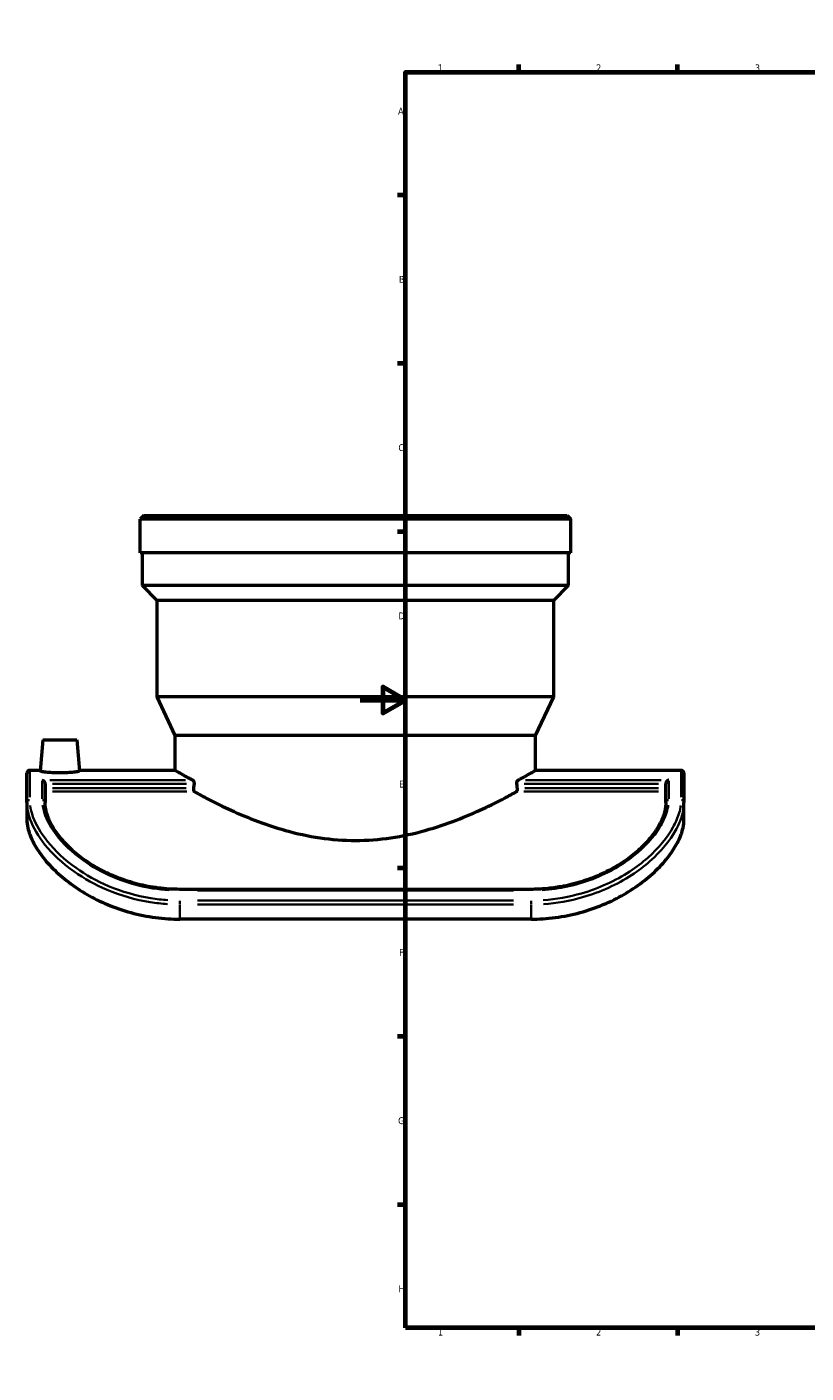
# Model space of a CAD drawing. Header units: millimetres. Extents: x -652 to 1046, y -498 to 815.
# Tile 2 of 8: x -147 to 197, y 0 to 594. Entities that reach past the tile are written whole.
import ezdxf

# ---------------------------------------------------------------- set-up
doc = ezdxf.new("R2010")
doc.units = ezdxf.units.MM
for name, color, linetype, lineweight in [('Border (ANSI)', 7, 'Continuous', 70), ('Visible (ANSI)', 7, 'Continuous', 50), ('Visible Narrow (ANSI)', 7, 'Continuous', 35)]:
    doc.layers.add(name, color=color, linetype=linetype, lineweight=lineweight)
doc.styles.add('Note Text (ANSI)', font='tahoma.ttf')

# ---------------------------------------------------------------- blocks, each defined once
blk = doc.blocks.new('Borders Default Border')
at = {"layer": 'Border (ANSI)'}
for p, q in [((70.08, 574), (70.08, 577.45)), ((140.17, 574), (140.17, 577.45)), ((210.25, 574), (210.25, 577.45)), ((280.33, 574), (280.33, 577.45)), ((350.42, 574), (350.42, 577.45)), ((490.58, 574), (490.58, 577.45)), ((560.67, 574), (560.67, 577.45)), ((630.75, 574), (630.75, 577.45)), ((700.83, 574), (700.83, 577.45)), ((770.92, 574), (770.92, 577.45)), ((20, 519.75), (16.55, 519.75)), ((821, 519.75), (824.45, 519.75)), ((20, 445.5), (16.55, 445.5)), ((821, 445.5), (824.45, 445.5)), ((20, 371.25), (16.55, 371.25)), ((821, 371.25), (824.45, 371.25)), ((20, 222.75), (16.55, 222.75)), ((821, 222.75), (824.45, 222.75)), ((20, 148.5), (16.55, 148.5)), ((821, 148.5), (824.45, 148.5)), ((20, 74.25), (16.55, 74.25)), ((821, 74.25), (824.45, 74.25)), ((70.08, 20), (70.08, 16.55)), ((140.17, 20), (140.17, 16.55)), ((210.25, 20), (210.25, 16.55)), ((280.33, 20), (280.33, 16.55)), ((350.42, 20), (350.42, 16.55)), ((490.58, 20), (490.58, 16.55)), ((560.67, 20), (560.67, 16.55)), ((630.75, 20), (630.75, 16.55)), ((700.83, 20), (700.83, 16.55)), ((770.92, 20), (770.92, 16.55))]:
    blk.add_line(p, q, dxfattribs=at)
at = {"layer": 'Border (ANSI)', "flags": 128}
for points in [[(420.5, 594), (420.5, 574), (414.73, 584), (426.27, 584), (420.5, 574)], [(20, 20), (20, 574), (821, 574), (821, 20), (20, 20)], [(0, 297), (20, 297), (10, 302.77), (10, 291.23), (20, 297)], [(841, 297), (821, 297), (831, 302.77), (831, 291.23), (821, 297)], [(420.5, 0), (420.5, 20), (414.73, 10), (426.27, 10), (420.5, 20)]]:
    blk.add_lwpolyline(points, dxfattribs=at)
at = {"layer": 'Border (ANSI)', "attachment_point": 7, "style": 'Note Text (ANSI)'}
for s, insert, char_height in [('1', (34.35, 574.4), 3.05), ('2', (104.2, 574.4), 3.05), ('3', (174.26, 574.34), 3.05), ('4', (244.23, 574.4), 3.05), ('5', (314.48, 574.34), 3.05), ('6', (384.49, 574.34), 3.05), ('7', (454.6, 574.4), 3.05), ('8', (524.63, 574.33), 3.05), ('9', (594.7, 574.34), 3.05), ('10', (663.96, 574.34), 3.048), ('11', (734.04, 574.4), 3.048), ('12', (804.13, 574.4), 3.048), ('A', (16.78, 555.35), 3.05), ('A', (821.63, 555.35), 3.05), ('B', (17.15, 481.1), 3.05), ('B', (821.99, 481.1), 3.05), ('C', (16.95, 406.8), 3.05), ('C', (821.8, 406.8), 3.05), ('D', (16.96, 332.6), 3.05), ('D', (821.81, 332.6), 3.05), ('E', (17.21, 258.35), 3.05), ('E', (822.05, 258.35), 3.05), ('F', (17.29, 184.1), 3.05), ('F', (822.14, 184.1), 3.05), ('G', (16.81, 109.79), 3.05), ('G', (821.66, 109.79), 3.05), ('H', (16.97, 35.6), 3.05), ('H', (821.81, 35.6), 3.05), ('1', (34.35, 16.55), 3.05), ('2', (104.2, 16.55), 3.05), ('3', (174.26, 16.49), 3.05), ('4', (244.23, 16.55), 3.05), ('5', (314.48, 16.49), 3.05), ('6', (384.49, 16.49), 3.05), ('7', (454.6, 16.55), 3.05), ('8', (524.63, 16.48), 3.05), ('9', (594.7, 16.49), 3.05), ('10', (663.96, 16.49), 3.048), ('11', (734.04, 16.55), 3.048), ('12', (804.13, 16.55), 3.048)]:
    blk.add_mtext(s, dxfattribs=dict(at, insert=insert, char_height=char_height))

msp = doc.modelspace()

# ---------------------------------------------------------------- linework, layer by layer
at = {"layer": 'Visible (ANSI)'}
for p, q in [((-95.431, 378.433), (-97.031, 376.833)), ((-97.031, 361.933), (-97.031, 376.833)), ((92.969, 376.833), (-97.031, 376.833)), ((-95.431, 378.433), (91.369, 378.433)), ((91.369, 378.433), (92.969, 376.833)), ((92.969, 361.933), (92.969, 376.833)), ((92.969, 361.933), (-97.031, 361.933)), ((-96.081, 347.483), (-96.081, 361.933)), ((92.019, 347.483), (92.019, 361.933)), ((92.019, 347.483), (-96.081, 347.483)), ((-89.531, 340.933), (-96.081, 347.483)), ((85.469, 340.933), (92.019, 347.483)), ((85.469, 340.933), (-89.531, 340.933)), ((-89.531, 298.433), (-89.531, 340.933)), ((85.469, 298.433), (85.469, 340.933)), ((85.469, 298.433), (-89.531, 298.433)), ((-81.531, 281.277), (-89.531, 298.433)), ((77.469, 281.277), (85.469, 298.433)), ((-140.031, 279.433), (-141.237, 265.651)), ((-140.031, 279.433), (-125.031, 279.433)), ((-125.031, 279.433), (-123.826, 265.651)), ((77.469, 281.277), (-81.531, 281.277)), ((-81.531, 265.933), (-81.531, 281.277)), ((77.469, 265.933), (77.469, 281.277)), ((-147.031, 251.71), (-147.031, 264.683)), ((-141.213, 265.933), (-145.781, 265.933)), ((-81.531, 265.933), (-123.85, 265.933)), ((141.719, 265.933), (77.469, 265.933)), ((142.969, 264.683), (142.969, 251.71)), ((-139.031, 260.041), (-139.031, 251.71)), ((134.969, 251.71), (134.969, 260.041)), ((-147.031, 251.71), (-147.031, 244.151)), ((142.969, 244.151), (142.969, 251.71)), ((75.469, 213.448), (-79.531, 213.448)), ((75.469, 200.303), (-79.531, 200.303))]:
    msp.add_line(p, q, dxfattribs=at)
for centre, start, end in [((-145.781, 264.683), 90, 180), ((141.719, 264.683), 0, 90)]:
    msp.add_arc(centre, 1.25, start, end, dxfattribs=at)
for start_param, end_param in [(1.1112352, 1.1184874), (5.1646979, 5.1719502)]:
    msp.add_ellipse((-2.031, 128.433), major_axis=(0, 296.698), ratio=0.2679492, start_param=start_param, end_param=end_param, dxfattribs=at)
for points, knots in [([(-132.531, 264.805), (-133.633, 264.805), (-134.806, 264.834), (-136.96, 264.946), (-137.94, 265.027), (-139.484, 265.199), (-140.151, 265.3), (-141.031, 265.491), (-141.243, 265.581), (-141.237, 265.651)], [0, 0, 0, 0, 0.3303802, 0.3303802, 0.6607604, 0.6607604, 0.9911224, 0.9911224, 1.3214843, 1.3214843, 1.3214843, 1.3214843]), ([(-140.281, 261.569), (-140.28, 261.569), (-140.278, 261.568), (-140.145, 261.534), (-140.014, 261.48), (-139.765, 261.337), (-139.646, 261.248), (-139.423, 261.031), (-139.318, 260.9), (-139.168, 260.637), (-139.115, 260.515), (-139.049, 260.272), (-139.032, 260.158), (-139.031, 260.043), (-139.031, 260.042), (-139.031, 260.041)], [-0.00070843, -0.00070843, -0.00070843, -0.00070843, 0, 0, 0.05573775, 0.05573775, 0.10884887, 0.10884887, 0.16308176, 0.16308176, 0.20371109, 0.20371109, 0.23915565, 0.23915565, 0.23953734, 0.23953734, 0.23953734, 0.23953734]), ([(-123.826, 265.651), (-123.82, 265.581), (-124.032, 265.491), (-124.908, 265.3), (-125.573, 265.199), (-127.115, 265.028), (-128.096, 264.946), (-130.253, 264.834), (-131.428, 264.805), (-132.531, 264.805)], [3.9399821, 3.9399821, 3.9399821, 3.9399821, 4.2697433, 4.2697433, 4.5995044, 4.5995044, 4.9304862, 4.9304862, 5.261468, 5.261468, 5.261468, 5.261468]), ([(-81.531, 265.933), (-81.531, 265.933), (-81.029, 265.64), (-78.955, 264.457), (-77.385, 263.567), (-74.826, 262.167), (-74.286, 261.874), (-73.719, 261.569)], [12.3245042, 12.3245042, 12.3245042, 12.3245042, 13.8609063, 13.8609063, 15.3973083, 15.3973083, 15.7795246, 15.7795246, 15.7795246, 15.7795246]), ([(-73.719, 261.569), (-73.691, 261.554), (-73.663, 261.534), (-73.56, 261.444), (-73.49, 261.344), (-73.383, 261.117), (-73.338, 260.981), (-73.277, 260.68), (-73.262, 260.515), (-73.262, 260.359), (-73.262, 260.252), (-73.269, 260.142), (-73.283, 260.035)], [-0.16519005, -0.16519005, -0.16519005, -0.16519005, -0.14633628, -0.14633628, -0.09375851, -0.09375851, -0.04687926, -0.04687926, 0, 0, 0, 0.03183864, 0.03183864, 0.03183864, 0.03183864]), ([(69.22, 260.035), (69.206, 260.142), (69.199, 260.252), (69.199, 260.359), (69.199, 260.515), (69.215, 260.68), (69.275, 260.981), (69.32, 261.117), (69.427, 261.344), (69.497, 261.444), (69.6, 261.534), (69.628, 261.554), (69.656, 261.569)], [-0.03183864, -0.03183864, -0.03183864, -0.03183864, 0, 0, 0, 0.04687926, 0.04687926, 0.09375851, 0.09375851, 0.14633628, 0.14633628, 0.16519005, 0.16519005, 0.16519005, 0.16519005]), ([(69.656, 261.569), (70.224, 261.874), (70.763, 262.167), (73.322, 263.567), (74.892, 264.457), (76.966, 265.64), (77.469, 265.933), (77.469, 265.933)], [33.5184921, 33.5184921, 33.5184921, 33.5184921, 33.9007084, 33.9007084, 35.4371105, 35.4371105, 36.9735125, 36.9735125, 36.9735125, 36.9735125]), ([(136.219, 261.569), (136.217, 261.569), (136.215, 261.568), (136.082, 261.534), (135.951, 261.48), (135.702, 261.337), (135.583, 261.248), (135.36, 261.031), (135.255, 260.9), (135.105, 260.637), (135.052, 260.515), (134.986, 260.272), (134.969, 260.158), (134.969, 260.043), (134.969, 260.042), (134.969, 260.041)], [-0.56329309, -0.56329309, -0.56329309, -0.56329309, -0.56242638, -0.56242638, -0.49423535, -0.49423535, -0.42925781, -0.42925781, -0.36290787, -0.36290787, -0.31320088, -0.31320088, -0.26983707, -0.26983707, -0.26937011, -0.26937011, -0.26937011, -0.26937011]), ([(-73.537, 258.103), (-73.551, 257.996), (-73.558, 257.886), (-73.558, 257.624), (-73.543, 257.458), (-73.483, 257.158), (-73.438, 257.022), (-73.331, 256.794), (-73.26, 256.693), (-73.157, 256.607), (-73.132, 256.589), (-73.106, 256.575)], [0.36804874, 0.36804874, 0.36804874, 0.36804874, 0.39987767, 0.39987767, 0.44668674, 0.44668674, 0.4934958, 0.4934958, 0.54644561, 0.54644561, 0.56289999, 0.56289999, 0.56289999, 0.56289999]), ([(-73.106, 256.575), (-71.538, 255.705), (-69.772, 254.746), (-64.951, 252.214), (-61.692, 250.576), (-54.779, 247.352), (-50.865, 245.642), (-42.323, 242.348), (-37.693, 240.766), (-27.964, 238.066), (-22.854, 236.95), (-12.47, 235.444), (-7.195, 235.058), (3.132, 235.058), (8.407, 235.444), (18.791, 236.95), (23.901, 238.066), (33.63, 240.766), (38.26, 242.348), (46.802, 245.642), (50.716, 247.352), (57.629, 250.576), (60.888, 252.214), (65.709, 254.746), (67.475, 255.705), (69.043, 256.575)], [15.9486415, 15.9486415, 15.9486415, 15.9486415, 16.9723056, 16.9723056, 18.5116743, 18.5116743, 20.0608554, 20.0608554, 21.6100365, 21.6100365, 23.1592176, 23.1592176, 24.7083987, 24.7083987, 26.2575798, 26.2575798, 27.8067609, 27.8067609, 29.3559421, 29.3559421, 30.9051232, 30.9051232, 32.4444919, 32.4444919, 33.4681559, 33.4681559, 33.4681559, 33.4681559]), ([(69.043, 256.575), (69.069, 256.589), (69.094, 256.607), (69.197, 256.693), (69.268, 256.794), (69.375, 257.022), (69.42, 257.158), (69.48, 257.458), (69.495, 257.624), (69.495, 257.886), (69.488, 257.996), (69.474, 258.103)], [0.23685535, 0.23685535, 0.23685535, 0.23685535, 0.25330973, 0.25330973, 0.30625954, 0.30625954, 0.35306861, 0.35306861, 0.39987767, 0.39987767, 0.4317066, 0.4317066, 0.4317066, 0.4317066]), ([(-79.531, 213.448), (-81.113, 213.448), (-82.695, 213.498), (-85.848, 213.696), (-87.42, 213.844), (-90.542, 214.237), (-92.092, 214.482), (-95.162, 215.065), (-96.68, 215.403), (-99.674, 216.167), (-101.15, 216.592), (-104.047, 217.526), (-105.469, 218.033), (-108.248, 219.12), (-109.605, 219.701), (-112.245, 220.925), (-113.528, 221.569), (-116.011, 222.91), (-117.211, 223.608), (-119.521, 225.045), (-120.632, 225.785), (-122.76, 227.298), (-123.777, 228.07), (-125.713, 229.638), (-126.633, 230.433), (-128.375, 232.037), (-129.197, 232.847), (-130.742, 234.472), (-131.465, 235.288), (-132.813, 236.919), (-133.438, 237.735), (-134.591, 239.361), (-135.118, 240.171), (-136.075, 241.781), (-136.504, 242.581), (-137.253, 244.14), (-137.575, 244.901), (-138.256, 246.754), (-138.552, 247.821), (-138.94, 249.849), (-139.031, 250.809), (-139.031, 251.71)], [0, 0, 0, 0, 0.4823765, 0.4823765, 0.9646532, 0.9646532, 1.4465862, 1.4465862, 1.9278678, 1.9278678, 2.4080524, 2.4080524, 2.8865178, 2.8865178, 3.3625118, 3.3625118, 3.835341, 3.835341, 4.3044869, 4.3044869, 4.7697006, 4.7697006, 5.2310861, 5.2310861, 5.6891838, 5.6891838, 6.1450626, 6.1450626, 6.6002838, 6.6002838, 7.0568446, 7.0568446, 7.517154, 7.517154, 7.9841192, 7.9841192, 8.4466934, 8.4466934, 9.1405547, 9.1405547, 9.834416, 9.834416, 9.834416, 9.834416]), ([(134.969, 251.71), (134.969, 251.071), (134.923, 250.404), (134.731, 249.012), (134.586, 248.288), (134.187, 246.79), (133.934, 246.015), (133.318, 244.43), (132.955, 243.619), (132.126, 241.989), (131.664, 241.17), (130.639, 239.528), (130.079, 238.706), (128.861, 237.061), (128.205, 236.239), (126.795, 234.601), (126.043, 233.785), (124.443, 232.165), (123.596, 231.361), (121.807, 229.771), (120.865, 228.986), (118.889, 227.442), (117.854, 226.683), (115.695, 225.2), (114.569, 224.476), (112.233, 223.073), (111.021, 222.394), (108.517, 221.091), (107.225, 220.466), (104.569, 219.281), (103.204, 218.721), (100.41, 217.674), (98.982, 217.188), (96.072, 216.296), (94.59, 215.891), (91.666, 215.189), (90.226, 214.887), (86.593, 214.238), (84.385, 213.942), (79.941, 213.547), (77.705, 213.448), (75.469, 213.448)], [0, 0, 0, 0, 0.4917167, 0.4917167, 0.9834334, 0.9834334, 1.4751501, 1.4751501, 1.9633073, 1.9633073, 2.4375805, 2.4375805, 2.9025107, 2.9025107, 3.361523, 3.361523, 3.8174394, 3.8174394, 4.2726272, 4.2726272, 4.7289911, 4.7289911, 5.1879247, 5.1879247, 5.6502885, 5.6502885, 6.1165058, 6.1165058, 6.5866092, 6.5866092, 7.0602857, 7.0602857, 7.5369456, 7.5369456, 8.0158677, 8.0158677, 8.4704844, 8.4704844, 9.1524093, 9.1524093, 9.8343343, 9.8343343, 9.8343343, 9.8343343]), ([(-147.031, 244.151), (-147.031, 243.048), (-146.897, 241.855), (-146.21, 238.746), (-145.49, 236.752), (-143.59, 232.908), (-142.411, 230.943), (-139.436, 226.862), (-137.64, 224.747), (-133.496, 220.571), (-131.145, 218.508), (-126.048, 214.626), (-123.302, 212.809), (-117.716, 209.593), (-114.666, 208.066), (-108.164, 205.344), (-104.711, 204.149), (-97.606, 202.222), (-93.949, 201.489), (-86.659, 200.53), (-83.027, 200.303), (-79.531, 200.303)], [17.9770352, 17.9770352, 17.9770352, 17.9770352, 18.794191, 18.794191, 19.9935235, 19.9935235, 21.0582019, 21.0582019, 22.1228804, 22.1228804, 23.1875588, 23.1875588, 24.2522373, 24.2522373, 25.3007495, 25.3007495, 26.3492617, 26.3492617, 27.3977739, 27.3977739, 28.4462862, 28.4462862, 28.4462862, 28.4462862]), ([(75.469, 200.303), (78.964, 200.303), (82.596, 200.53), (89.886, 201.489), (93.543, 202.222), (100.648, 204.149), (104.101, 205.344), (110.603, 208.066), (113.653, 209.593), (119.239, 212.809), (121.985, 214.626), (127.082, 218.508), (129.433, 220.571), (133.577, 224.747), (135.373, 226.862), (138.348, 230.943), (139.527, 232.908), (141.427, 236.752), (142.147, 238.746), (142.834, 241.855), (142.969, 243.048), (142.969, 244.151)], [28.4462862, 28.4462862, 28.4462862, 28.4462862, 29.4947984, 29.4947984, 30.5433106, 30.5433106, 31.5918228, 31.5918228, 32.640335, 32.640335, 33.7050135, 33.7050135, 34.7696919, 34.7696919, 35.8343704, 35.8343704, 36.8990488, 36.8990488, 38.0983813, 38.0983813, 38.9155371, 38.9155371, 38.9155371, 38.9155371])]:
    msp.add_open_spline(points, degree=3, knots=knots, dxfattribs=at)
at = {"layer": 'Visible Narrow (ANSI)'}
for p, q in [((-145.781, 265.9), (-145.781, 254.098)), ((-77.047, 261.569), (-136.953, 261.569)), ((132.89, 261.569), (72.984, 261.569)), ((141.719, 254.098), (141.719, 265.9)), ((-140.281, 253.384), (-140.281, 261.241)), ((-76.812, 258.103), (-135.757, 258.103)), ((-135.744, 260.035), (-76.571, 260.035)), ((-135.735, 256.575), (-76.403, 256.575)), ((72.34, 256.575), (131.672, 256.575)), ((72.508, 260.035), (131.681, 260.035)), ((131.694, 258.103), (72.749, 258.103)), ((136.219, 261.241), (136.219, 253.384)), ((-79.531, 213.01), (-79.531, 213.447)), ((-79.531, 206.828), (-79.531, 208.437)), ((-71.781, 212.966), (67.719, 212.966)), ((67.719, 208.519), (-71.781, 208.519)), ((75.469, 213.01), (75.469, 213.447)), ((75.469, 206.828), (75.469, 208.437)), ((-79.531, 200.626), (-79.531, 206.445)), ((-71.781, 206.768), (67.719, 206.768)), ((75.469, 206.445), (75.469, 200.626))]:
    msp.add_line(p, q, dxfattribs=at)
for centre, major_axis, start_param, end_param in [((-145.781, 251.71), (-1.25, 0), 4.7909288, 6.2046455), ((-140.281, 251.71), (1.25, 0), 0.0785398, 1.4922565), ((136.219, 251.71), (-1.25, 0), 4.7909288, 6.2046455), ((141.719, 251.71), (1.25, 0), 0.0785398, 1.4922565)]:
    msp.add_ellipse(centre, major_axis=major_axis, ratio=0.9047808, start_param=start_param, end_param=end_param, dxfattribs=at)
for points, knots in [([(-84.877, 208.696), (-87.38, 208.863), (-89.871, 209.145), (-98.858, 210.587), (-105.185, 212.436), (-116.243, 217.135), (-121.072, 219.853), (-130.43, 226.491), (-134.707, 230.538), (-140.967, 238.33), (-143.093, 242.065), (-144.987, 247.227), (-145.403, 248.888), (-145.614, 250.446)], [0.5351, 0.5351, 0.5351, 0.5351, 1.2884038, 1.2884038, 3.2828009, 3.2828009, 5.0610571, 5.0610571, 7.188134, 7.188134, 9.160681, 9.160681, 10.1668992, 10.1668992, 10.1668992, 10.1668992]), ([(-140.128, 250.647), (-139.913, 249.076), (-139.471, 247.399), (-137.775, 243.099), (-136.245, 240.389), (-131.225, 233.747), (-127.167, 229.79), (-118.348, 223.515), (-113.947, 221.031), (-103.646, 216.633), (-97.622, 214.878), (-89.103, 213.534), (-86.778, 213.276), (-84.443, 213.125)], [-9.3426952, -9.3426952, -9.3426952, -9.3426952, -8.3218657, -8.3218657, -6.8454676, -6.8454676, -4.7394185, -4.7394185, -3.0976416, -3.0976416, -1.1945392, -1.1945392, -0.4917208, -0.4917208, -0.4917208, -0.4917208]), ([(80.38, 213.126), (84.137, 213.369), (87.865, 213.889), (99.215, 216.335), (106.506, 219.198), (115.678, 224.493), (118.351, 226.315), (125.771, 232.197), (129.652, 236.563), (133.594, 242.946), (134.599, 245.112), (135.646, 248.364), (135.913, 249.533), (136.065, 250.648)], [-9.3426176, -9.3426176, -9.3426176, -9.3426176, -8.2119312, -8.2119312, -5.8118281, -5.8118281, -4.7109401, -4.7109401, -2.4332225, -2.4332225, -1.2166112, -1.2166112, -0.4917167, -0.4917167, -0.4917167, -0.4917167]), ([(141.552, 250.447), (141.41, 249.399), (141.175, 248.304), (140.244, 245.133), (139.329, 242.967), (135.638, 236.37), (131.896, 231.733), (124.603, 225.291), (121.931, 223.248), (112.829, 217.289), (105.581, 213.908), (92.335, 210.094), (86.605, 209.085), (80.814, 208.698)], [0.5350978, 0.5350978, 0.5350978, 0.5350978, 1.2122925, 1.2122925, 2.424585, 2.424585, 4.7864479, 4.7864479, 5.9455145, 5.9455145, 8.4236593, 8.4236593, 10.1668576, 10.1668576, 10.1668576, 10.1668576]), ([(-146.861, 249.265), (-146.646, 247.675), (-146.222, 245.982), (-144.293, 240.729), (-142.127, 236.936), (-135.748, 229.034), (-131.39, 224.935), (-121.856, 218.221), (-116.936, 215.472), (-105.669, 210.723), (-99.223, 208.857), (-90.066, 207.4), (-87.528, 207.115), (-84.978, 206.947)], [-10.1668992, -10.1668992, -10.1668992, -10.1668992, -9.160681, -9.160681, -7.188134, -7.188134, -5.0610571, -5.0610571, -3.2828009, -3.2828009, -1.2884038, -1.2884038, -0.5351, -0.5351, -0.5351, -0.5351]), ([(80.914, 206.949), (86.815, 207.34), (92.653, 208.359), (106.149, 212.211), (113.534, 215.627), (122.808, 221.655), (125.53, 223.722), (132.961, 230.244), (136.773, 234.946), (140.534, 241.647), (141.466, 243.85), (142.415, 247.079), (142.654, 248.196), (142.799, 249.265)], [-10.1668576, -10.1668576, -10.1668576, -10.1668576, -8.4236593, -8.4236593, -5.9455145, -5.9455145, -4.7864479, -4.7864479, -2.424585, -2.424585, -1.2122925, -1.2122925, -0.5350978, -0.5350978, -0.5350978, -0.5350978])]:
    msp.add_open_spline(points, degree=3, knots=knots, dxfattribs=at)

# ---------------------------------------------------------------- block references
msp.add_blockref('Borders Default Border', (0, 0))

doc.saveas('drawing.dxf')
